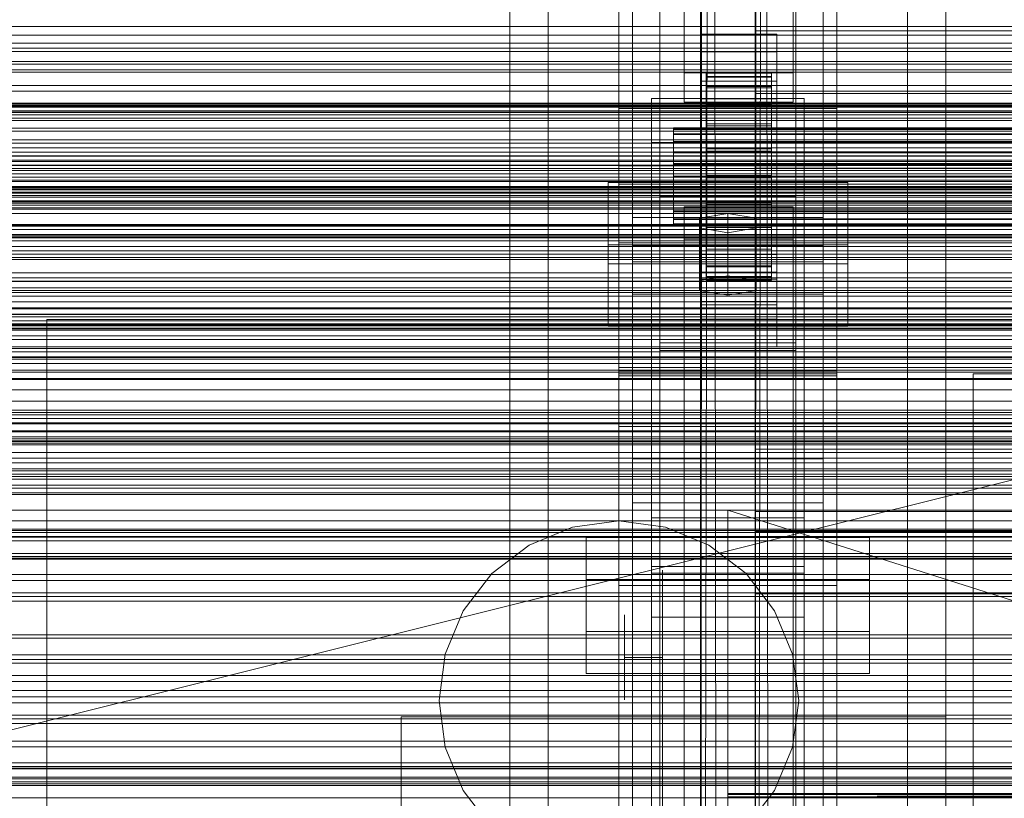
# Model space of a CAD drawing. Header units: millimetres. Extents: x -2233 to 61924, y -68080 to 6847.
# Tile 189 of 256: x -560 to -379, y -33803 to -33660. Entities that reach past the tile are written whole.
import ezdxf

# ---------------------------------------------------------------- set-up
doc = ezdxf.new("R2010")
doc.units = ezdxf.units.MM
for name, color, linetype, lineweight in [('COTAS_O', 1, 'Continuous', 0), ('frontal_briquetadora', 7, 'Continuous', 0), ('frontal_C01', 7, 'Continuous', 0), ('frontal_C02', 7, 'Continuous', 0), ('frontal_C03', 7, 'Continuous', 0), ('frontal_dosificador', 7, 'Continuous', 0), ('frontal_mezcladora', 7, 'Continuous', 0), ('frontal_secador', 7, 'Continuous', 0)]:
    doc.layers.add(name, color=color, linetype=linetype, lineweight=lineweight)
doc.dimstyles.new('R19_100', dxfattribs={"dimtxt": 250, "dimasz": 150, "dimexe": 150, "dimexo": 80, "dimgap": 100, "dimtad": 1, "dimtih": 1, "dimtoh": 1, "dimdsep": 46, "dimcen": 0.09, "dimadec": 0, "dimazin": 0, "dimtfac": 1, "dimtdec": 4, "dimtofl": 0, "dimtmove": 0, "dimatfit": 3, "dimfxl": 1, "dimtolj": 1, "dimtzin": 0, "dimarcsym": 0})

# ---------------------------------------------------------------- blocks, each defined once
blk = doc.blocks.new('DIM_R27_52')
at = {"layer": 'COTAS_O'}
for p, q in [((-1725, -33700), (-1575, -33655)), ((1725, -33700), (1575, -33655)), ((-1725, -34400), (-1725, -33700)), ((-1725, -33700), (1725, -33700)), ((-1725, -33700), (-1575, -33745)), ((1725, -33700), (1575, -33745)), ((1725, -34400), (1725, -33700))]:
    blk.add_line(p, q, dxfattribs=at)
blk.add_text('3450 O', height=250, dxfattribs=at).set_placement((0, -33600))
blk = doc.blocks.new('DIM_R27_55')
at = {"layer": 'COTAS_O'}
for p, q in [((-650, -33700), (50, -33700)), ((50, -33700), (5, -33850)), ((50, -34900), (50, -33700)), ((50, -33700), (95, -33850)), ((50, -34900), (5, -34750)), ((50, -34900), (95, -34750)), ((-650, -34900), (50, -34900))]:
    blk.add_line(p, q, dxfattribs=at)
blk.add_text('1200 O', height=250, rotation=90, dxfattribs=at).set_placement((-50, -34300))

msp = doc.modelspace()

# ---------------------------------------------------------------- linework, layer by layer
at = {"layer": 'frontal_briquetadora'}
for p, q in [((-430, -33820), (-430, -33750)), ((-430, -33750), (-430, -33844.629)), ((-430, -33750), (-430, -33841.488)), ((-430, -33750), (-430, -33838.284)), ((-430, -33750), (-430, -33835.05)), ((-430, -33750), (-430, -33831.815)), ((-430, -33750), (-430, -33828.612)), ((-430, -33750), (-430, -33825.47)), ((-430, -33750), (-430, -33822.421)), ((-430, -33750), (-430, -33819.494)), ((-430, -33750), (-430, -33816.716)), ((-430, -33750), (-430, -33814.115)), ((-430, -33750), (-430, -33811.715)), ((-430, -33750), (-430, -33809.54)), ((-430, -33750), (-430, -33807.611)), ((-430, -33750), (-430, -33805.946)), ((-430, -33750), (-430, -33804.562)), ((-430, -33750), (-430, -33803.471)), ((-430, -33750), (-430, -33802.684)), ((-430, -33750), (-430, -33802.209)), ((-430, -33750), (-430, -33802.05)), ((-210, -33820), (-430, -33750)), ((-430, -33750), (-210, -33750)), ((-442, -33763.571), (-442, -33761.05)), ((-430, -33763.571), (-430, -33761.05)), ((-442, -33770.964), (-442, -33763.571)), ((-430, -33770.964), (-430, -33763.571)), ((-449, -33770.795), (-449, -33769.25)), ((-442, -33770.795), (-442, -33769.25)), ((-449, -33773.579), (-449, -33770.795)), ((-442, -33773.579), (-442, -33770.795)), ((-442, -33782.724), (-442, -33770.964)), ((-430, -33782.724), (-430, -33770.964)), ((-449, -33777.05), (-449, -33773.579)), ((-442, -33777.05), (-442, -33773.579)), ((-442, -33777.05), (-449, -33777.05)), ((-449, -33777.05), (-449, -33780.521)), ((-442, -33777.05), (-442, -33780.521)), ((-449, -33780.521), (-449, -33783.304)), ((-442, -33780.521), (-442, -33783.304)), ((-442, -33798.05), (-442, -33782.724)), ((-430, -33798.05), (-430, -33782.724)), ((-449, -33783.304), (-449, -33784.849)), ((-442, -33783.304), (-442, -33784.849)), ((-442, -33815.897), (-442, -33798.05)), ((-430, -33815.897), (-430, -33798.05)), ((-430, -33802.05), (-430, -33802.209)), ((-210, -33802.05), (-430, -33802.209)), ((-210, -33802.05), (-430, -33802.05)), ((-210, -33802.209), (-430, -33802.05)), ((-430, -33802.209), (-430, -33802.684)), ((-210, -33802.209), (-430, -33802.684)), ((-210, -33802.209), (-430, -33802.209)), ((-210, -33802.684), (-430, -33802.209)), ((-430, -33802.684), (-430, -33803.471)), ((-210, -33802.684), (-430, -33802.684)), ((-210, -33803.471), (-430, -33802.684))]:
    msp.add_line(p, q, dxfattribs=at)
at = {"layer": 'frontal_C01'}
for p, q in [((-450, -33725.366), (-450, -33401.827)), ((-410, -33401.827), (-410, -33725.366)), ((-442.5, -34010.796), (-442.5, -33407.996)), ((-417.5, -33407.996), (-417.5, -34010.796)), ((-447.5, -33696.303), (-447.5, -33417.042)), ((-412.5, -33417.042), (-412.5, -33696.303)), ((-447.5, -33704.392), (-447.5, -33425.131)), ((-412.5, -33704.392), (-412.5, -33425.131)), ((-442.5, -34036.976), (-442.5, -33434.177)), ((-417.5, -34036.976), (-417.5, -33434.177)), ((-450, -33763.885), (-450, -33440.346)), ((-410, -33763.885), (-410, -33440.346)), ((-438, -33669.72), (-438, -33530.86)), ((-418, -33530.86), (-418, -33669.72)), ((-438, -33536.252), (-438, -33675.112)), ((-418, -33675.112), (-418, -33536.252)), ((-450, -33676.273), (-450, -33584.604)), ((-410, -33584.604), (-410, -33676.273)), ((-450, -33724.422), (-450, -33632.752)), ((-410, -33724.422), (-410, -33632.752)), ((-435, -33665.868), (-435, -33662.633)), ((-435, -33662.633), (-421, -33662.633)), ((-435, -33703.077), (-435, -33662.633)), ((-425, -33675.679), (-425, -33661.983)), ((-425, -33661.983), (425, -33661.983)), ((-425, -33673.539), (-425, -33661.983)), ((-421, -33662.633), (-421, -33665.868)), ((-421, -33662.633), (-421, -33703.077)), ((-421, -33665.868), (-435, -33665.868)), ((-435, -33665.868), (-435, -33706.313)), ((-421, -33706.313), (-421, -33665.868)), ((-418, -33669.72), (-438, -33669.72)), ((-438, -33669.72), (-438, -33675.112)), ((-434, -33679.787), (-434, -33669.788)), ((-434, -33669.788), (-434, -33670.38)), ((-434, -33669.788), (-422, -33669.788)), ((-434, -33670.49), (-434, -33669.788)), ((-434, -33680.068), (-434, -33670.38)), ((-434, -33670.38), (-434, -33672.227)), ((-434, -33670.38), (-422, -33670.38)), ((-434, -33680.12), (-434, -33670.49)), ((-434, -33670.49), (-422, -33670.49)), ((-434, -33672.439), (-434, -33670.49)), ((-422, -33670.38), (-422, -33669.788)), ((-422, -33669.788), (-422, -33679.787)), ((-422, -33669.788), (-422, -33670.49)), ((-422, -33672.227), (-422, -33670.38)), ((-422, -33670.38), (-422, -33680.068)), ((-422, -33670.49), (-422, -33680.12)), ((-422, -33670.49), (-422, -33672.439)), ((-418, -33675.112), (-418, -33669.72)), ((-435, -33674.496), (-435, -33671.26)), ((-435, -33671.26), (-421, -33671.26)), ((-435, -33711.705), (-435, -33671.26)), ((-434, -33680.942), (-434, -33672.227)), ((-434, -33672.227), (-434, -33675.202)), ((-434, -33672.227), (-422, -33672.227)), ((-434, -33681.043), (-434, -33672.439)), ((-434, -33672.439), (-422, -33672.439)), ((-434, -33675.503), (-434, -33672.439)), ((-422, -33675.202), (-422, -33672.227)), ((-422, -33672.227), (-422, -33680.942)), ((-422, -33672.439), (-422, -33681.043)), ((-422, -33672.439), (-422, -33675.503)), ((-421, -33671.26), (-421, -33674.496)), ((-421, -33671.26), (-421, -33711.705)), ((-444, -33682.505), (-444, -33674.417)), ((-444, -33674.417), (-416, -33674.417)), ((-444, -33761.571), (-444, -33674.417)), ((425, -33673.539), (-425, -33673.539)), ((-425, -33673.539), (-425, -33687.235)), ((-416, -33674.417), (-416, -33682.505)), ((-416, -33674.417), (-416, -33761.571)), ((-438, -33675.112), (-418, -33675.112)), ((-421, -33674.496), (-435, -33674.496)), ((-435, -33674.496), (-435, -33714.94)), ((-434, -33682.352), (-434, -33675.202)), ((-434, -33675.202), (-434, -33679.103)), ((-434, -33675.202), (-422, -33675.202)), ((-434, -33682.494), (-434, -33675.503)), ((-434, -33675.503), (-422, -33675.503)), ((-434, -33679.471), (-434, -33675.503)), ((425, -33675.679), (-425, -33675.679)), ((-425, -33675.679), (-425, -33687.235)), ((-422, -33679.103), (-422, -33675.202)), ((-422, -33675.202), (-422, -33682.352)), ((-422, -33675.503), (-422, -33682.494)), ((-422, -33675.503), (-422, -33679.471)), ((-421, -33714.94), (-421, -33674.496)), ((-410, -33676.273), (-450, -33676.273)), ((-450, -33676.273), (-450, -33724.422)), ((-450, -33999.812), (-450, -33676.273)), ((-410, -33724.422), (-410, -33676.273)), ((-410, -33676.273), (-410, -33999.812)), ((-440, -33680.12), (-440, -33679.787)), ((-440, -33679.787), (-440, -33680.068)), ((-440, -33679.787), (440, -33679.787)), ((-434, -33684.2), (-434, -33679.103)), ((-434, -33679.103), (-434, -33683.664)), ((-434, -33679.103), (-422, -33679.103)), ((-434, -33684.374), (-434, -33679.471)), ((-434, -33679.471), (-422, -33679.471)), ((-434, -33684.075), (-434, -33679.471)), ((-434, -33680.068), (-434, -33679.787)), ((-422, -33679.787), (-434, -33679.787)), ((-434, -33679.787), (-434, -33680.12)), ((-422, -33683.664), (-422, -33679.103)), ((-422, -33679.103), (-422, -33684.2)), ((-422, -33679.471), (-422, -33684.374)), ((-422, -33679.471), (-422, -33684.075)), ((-422, -33679.787), (-422, -33680.068)), ((-422, -33680.12), (-422, -33679.787)), ((-440, -33680.068), (-440, -33680.942)), ((-440, -33680.068), (440, -33680.068)), ((-440, -33681.043), (-440, -33680.12)), ((-440, -33680.12), (440, -33680.12)), ((-440, -33680.942), (-440, -33682.352)), ((-440, -33680.942), (440, -33680.942)), ((-440, -33682.494), (-440, -33681.043)), ((-440, -33681.043), (440, -33681.043)), ((-434, -33680.942), (-434, -33680.068)), ((-422, -33680.068), (-434, -33680.068)), ((-422, -33680.12), (-434, -33680.12)), ((-434, -33680.12), (-434, -33681.043)), ((-434, -33682.352), (-434, -33680.942)), ((-422, -33680.942), (-434, -33680.942)), ((-422, -33681.043), (-434, -33681.043)), ((-434, -33681.043), (-434, -33682.494)), ((-422, -33680.068), (-422, -33680.942)), ((-422, -33681.043), (-422, -33680.12)), ((-422, -33680.942), (-422, -33682.352)), ((-422, -33682.494), (-422, -33681.043)), ((-416, -33682.505), (-444, -33682.505)), ((-444, -33682.505), (-444, -33769.66)), ((-440, -33682.352), (-440, -33684.2)), ((-440, -33682.352), (440, -33682.352)), ((-440, -33684.374), (-440, -33682.494)), ((-440, -33682.494), (440, -33682.494)), ((-434, -33684.2), (-434, -33682.352)), ((-422, -33682.352), (-434, -33682.352)), ((-422, -33682.494), (-434, -33682.494)), ((-434, -33682.494), (-434, -33684.374)), ((-422, -33682.352), (-422, -33684.2)), ((-422, -33684.374), (-422, -33682.494)), ((-416, -33769.66), (-416, -33682.505)), ((-440, -33684.2), (-440, -33686.36)), ((-440, -33684.2), (440, -33684.2)), ((-440, -33686.555), (-440, -33684.374)), ((-440, -33684.374), (440, -33684.374)), ((-434, -33683.664), (-434, -33686.36)), ((-422, -33683.664), (-434, -33683.664)), ((-434, -33683.664), (-434, -33688.574)), ((-434, -33686.555), (-434, -33684.075)), ((-434, -33684.075), (-422, -33684.075)), ((-434, -33688.999), (-434, -33684.075)), ((-434, -33686.36), (-434, -33684.2)), ((-422, -33684.2), (-434, -33684.2)), ((-422, -33684.374), (-434, -33684.374)), ((-434, -33684.374), (-434, -33686.555)), ((-422, -33686.36), (-422, -33683.664)), ((-422, -33688.574), (-422, -33683.664)), ((-422, -33684.075), (-422, -33686.555)), ((-422, -33684.075), (-422, -33688.999)), ((-422, -33684.2), (-422, -33686.36)), ((-422, -33686.555), (-422, -33684.374)), ((-440, -33686.36), (-440, -33688.686)), ((440, -33686.36), (-440, -33686.36)), ((-440, -33688.887), (-440, -33686.555)), ((-440, -33686.555), (440, -33686.555)), ((-434, -33686.36), (-422, -33686.36)), ((-434, -33688.686), (-434, -33686.36)), ((-422, -33686.555), (-434, -33686.555)), ((-434, -33686.555), (-434, -33688.887)), ((-422, -33686.36), (-422, -33688.686)), ((-422, -33688.887), (-422, -33686.555)), ((-440, -33688.686), (-440, -33691.018)), ((-440, -33688.686), (440, -33688.686)), ((-440, -33691.213), (-440, -33688.887)), ((-440, -33688.887), (440, -33688.887)), ((-434, -33688.686), (-434, -33688.574)), ((-434, -33688.574), (-434, -33693.498)), ((-434, -33688.574), (-422, -33688.574)), ((-434, -33691.018), (-434, -33688.686)), ((-422, -33688.686), (-434, -33688.686)), ((-434, -33688.887), (-434, -33688.999)), ((-422, -33688.887), (-434, -33688.887)), ((-434, -33688.887), (-434, -33691.213)), ((-425, -33687.235), (425, -33687.235)), ((-422, -33693.498), (-422, -33688.574)), ((-422, -33688.574), (-422, -33688.686)), ((-422, -33688.686), (-422, -33691.018)), ((-422, -33688.999), (-422, -33688.887)), ((-422, -33691.213), (-422, -33688.887)), ((-450, -33700.925), (-450, -33690.14)), ((-450, -33690.14), (450, -33690.14)), ((-450, -33723.844), (-450, -33690.14)), ((-434, -33688.999), (-422, -33688.999)), ((-434, -33693.909), (-434, -33688.999)), ((-422, -33688.999), (-422, -33693.909)), ((-440, -33691.018), (-440, -33693.199)), ((-440, -33691.018), (440, -33691.018)), ((-440, -33693.374), (-440, -33691.213)), ((-440, -33691.213), (440, -33691.213)), ((-434, -33693.199), (-434, -33691.018)), ((-434, -33691.018), (-434, -33693.498)), ((-422, -33691.018), (-434, -33691.018)), ((-434, -33691.213), (-434, -33693.909)), ((-422, -33691.213), (-434, -33691.213)), ((-434, -33691.213), (-434, -33693.374)), ((-422, -33693.498), (-422, -33691.018)), ((-422, -33691.018), (-422, -33693.199)), ((-422, -33693.909), (-422, -33691.213)), ((-422, -33693.374), (-422, -33691.213)), ((-440, -33693.199), (-440, -33695.079)), ((-440, -33693.199), (440, -33693.199)), ((-440, -33695.221), (-440, -33693.374)), ((-440, -33693.374), (440, -33693.374)), ((-434, -33695.079), (-434, -33693.199)), ((-434, -33693.199), (-434, -33698.102)), ((-422, -33693.199), (-434, -33693.199)), ((-434, -33693.374), (-434, -33698.47)), ((-422, -33693.374), (-434, -33693.374)), ((-434, -33693.374), (-434, -33695.221)), ((-434, -33693.498), (-434, -33698.102)), ((-434, -33693.498), (-422, -33693.498)), ((-434, -33693.909), (-422, -33693.909)), ((-434, -33698.47), (-434, -33693.909)), ((-422, -33698.102), (-422, -33693.199)), ((-422, -33693.199), (-422, -33695.079)), ((-422, -33698.47), (-422, -33693.374)), ((-422, -33695.221), (-422, -33693.374)), ((-422, -33698.102), (-422, -33693.498)), ((-422, -33693.909), (-422, -33698.47)), ((-440, -33695.079), (-440, -33696.53)), ((-440, -33695.079), (440, -33695.079)), ((-440, -33696.631), (-440, -33695.221)), ((-440, -33695.221), (440, -33695.221)), ((-434, -33696.53), (-434, -33695.079)), ((-434, -33695.079), (-434, -33702.07)), ((-422, -33695.079), (-434, -33695.079)), ((-434, -33695.221), (-434, -33702.371)), ((-422, -33695.221), (-434, -33695.221)), ((-434, -33695.221), (-434, -33696.631)), ((-422, -33702.07), (-422, -33695.079)), ((-422, -33695.079), (-422, -33696.53)), ((-422, -33702.371), (-422, -33695.221)), ((-422, -33696.631), (-422, -33695.221)), ((-412.5, -33696.303), (-447.5, -33696.303)), ((-447.5, -33696.303), (-447.5, -33704.392)), ((-440, -33696.53), (-440, -33697.453)), ((-440, -33696.53), (440, -33696.53)), ((-440, -33697.505), (-440, -33696.631)), ((-440, -33696.631), (440, -33696.631)), ((-440, -33697.453), (-440, -33697.786)), ((-440, -33697.453), (440, -33697.453)), ((-440, -33697.786), (-440, -33697.505)), ((-440, -33697.505), (440, -33697.505)), ((-440, -33697.786), (440, -33697.786)), ((-434, -33697.453), (-434, -33696.53)), ((-434, -33696.53), (-434, -33705.134)), ((-422, -33696.53), (-434, -33696.53)), ((-434, -33696.631), (-434, -33705.346)), ((-422, -33696.631), (-434, -33696.631)), ((-434, -33696.631), (-434, -33697.505)), ((-434, -33697.786), (-434, -33697.453)), ((-434, -33697.453), (-434, -33707.083)), ((-422, -33697.453), (-434, -33697.453)), ((-434, -33697.505), (-434, -33707.193)), ((-422, -33697.505), (-434, -33697.505)), ((-434, -33697.505), (-434, -33697.786)), ((-434, -33697.786), (-434, -33707.785)), ((-422, -33697.786), (-434, -33697.786)), ((-422, -33705.134), (-422, -33696.53)), ((-422, -33696.53), (-422, -33697.453)), ((-422, -33705.346), (-422, -33696.631)), ((-422, -33697.505), (-422, -33696.631)), ((-422, -33707.083), (-422, -33697.453)), ((-422, -33697.453), (-422, -33697.786)), ((-422, -33707.193), (-422, -33697.505)), ((-422, -33697.786), (-422, -33697.505)), ((-422, -33707.785), (-422, -33697.786)), ((-412.5, -33704.392), (-412.5, -33696.303)), ((-434, -33698.102), (-434, -33702.07)), ((-434, -33698.102), (-422, -33698.102)), ((-434, -33698.47), (-422, -33698.47)), ((-434, -33702.371), (-434, -33698.47)), ((-422, -33702.07), (-422, -33698.102)), ((-422, -33698.47), (-422, -33702.371)), ((450, -33700.925), (-450, -33700.925)), ((-450, -33700.925), (-450, -33734.629)), ((-435, -33712.321), (-435, -33699.919)), ((-435, -33699.919), (-421, -33699.919)), ((-435, -33707.623), (-435, -33699.919)), ((-421, -33699.919), (-421, -33712.321)), ((-421, -33699.919), (-421, -33707.623)), ((-421, -33703.077), (-435, -33703.077)), ((-435, -33703.077), (-435, -33706.313)), ((-434, -33702.07), (-434, -33705.134)), ((-434, -33702.07), (-422, -33702.07)), ((-434, -33702.371), (-422, -33702.371)), ((-434, -33705.346), (-434, -33702.371)), ((-422, -33705.134), (-422, -33702.07)), ((-422, -33702.371), (-422, -33705.346)), ((-421, -33706.313), (-421, -33703.077)), ((-447.5, -33704.392), (-412.5, -33704.392)), ((-434, -33705.134), (-434, -33707.083)), ((-434, -33705.134), (-422, -33705.134)), ((-422, -33707.083), (-422, -33705.134)), ((-435, -33706.313), (-421, -33706.313)), ((-434, -33705.346), (-422, -33705.346)), ((-434, -33707.193), (-434, -33705.346)), ((-422, -33705.346), (-422, -33707.193)), ((-421, -33707.623), (-435, -33707.623)), ((-435, -33707.623), (-435, -33720.025)), ((-434, -33707.083), (-434, -33707.785)), ((-434, -33707.083), (-422, -33707.083)), ((-434, -33707.193), (-422, -33707.193)), ((-434, -33707.785), (-434, -33707.193)), ((-434, -33707.785), (-422, -33707.785)), ((-422, -33707.785), (-422, -33707.083)), ((-422, -33707.193), (-422, -33707.785)), ((-421, -33720.025), (-421, -33707.623)), ((-421, -33711.705), (-435, -33711.705)), ((-435, -33711.705), (-435, -33714.94)), ((-421, -33712.321), (-435, -33712.321)), ((-435, -33712.321), (-435, -33720.025)), ((-421, -33714.94), (-421, -33711.705)), ((-421, -33720.025), (-421, -33712.321)), ((-435, -33714.94), (-421, -33714.94)), ((-435, -33720.025), (-421, -33720.025)), ((450, -33723.844), (-450, -33723.844)), ((-450, -33723.844), (-450, -33734.629)), ((-450, -33724.422), (-410, -33724.422)), ((-450, -34047.96), (-450, -33724.422)), ((-410, -34047.96), (-410, -33724.422)), ((-410, -33725.366), (-450, -33725.366)), ((-450, -33725.366), (-450, -33763.885)), ((-450, -34048.905), (-450, -33725.366)), ((-410, -33763.885), (-410, -33725.366)), ((-410, -33725.366), (-410, -34048.905)), ((-450, -33734.629), (450, -33734.629)), ((-447.5, -33748.67), (-447.5, -33740.581)), ((-447.5, -33740.581), (-412.5, -33740.581)), ((-447.5, -34019.842), (-447.5, -33740.581)), ((-412.5, -33740.581), (-412.5, -33748.67)), ((-412.5, -33740.581), (-412.5, -34019.842)), ((-412.5, -33748.67), (-447.5, -33748.67)), ((-447.5, -34027.93), (-447.5, -33748.67)), ((-412.5, -34027.93), (-412.5, -33748.67)), ((-456, -33772.317), (-456, -33755.062)), ((-456, -33755.062), (-404, -33755.062)), ((-456, -33762.766), (-456, -33755.062)), ((-404, -33755.062), (-404, -33772.317)), ((-404, -33755.062), (-404, -33762.766)), ((-404, -33762.766), (-456, -33762.766)), ((-456, -33762.766), (-456, -33780.021)), ((-416, -33761.571), (-444, -33761.571)), ((-444, -33761.571), (-444, -33769.66)), ((-416, -33769.66), (-416, -33761.571)), ((-404, -33780.021), (-404, -33762.766)), ((-450, -33763.885), (-410, -33763.885)), ((-450, -34087.423), (-450, -33763.885)), ((-410, -34087.423), (-410, -33763.885)), ((-444, -33769.66), (-416, -33769.66)), ((-404, -33772.317), (-456, -33772.317)), ((-456, -33772.317), (-456, -33780.021)), ((-404, -33780.021), (-404, -33772.317)), ((-456, -33780.021), (-404, -33780.021))]:
    msp.add_line(p, q, dxfattribs=at)
at = {"layer": 'frontal_C02'}
for p, q in [((-450, -33686.788), (-450, -33329.126)), ((-410, -33329.126), (-410, -33686.788)), ((-450, -33724.97), (-450, -33367.308)), ((-410, -33724.97), (-410, -33367.308)), ((-450, -33863.38), (-450, -33505.718)), ((-410, -33505.718), (-410, -33863.38)), ((-442.5, -33691.038), (-442.5, -33514.74)), ((-417.5, -33514.74), (-417.5, -33691.038)), ((-470, -35975), (-470, -33530.372)), ((-463, -35975), (-463, -33530.372)), ((-397, -35975), (-397, -33530.372)), ((-390, -35975), (-390, -33530.372)), ((-442.5, -33720.72), (-442.5, -33544.423)), ((-417.5, -33720.72), (-417.5, -33544.423)), ((-450, -33911.107), (-450, -33553.445)), ((-410, -33911.107), (-410, -33553.445)), ((-410, -33686.788), (-450, -33686.788)), ((-450, -33686.788), (-450, -33724.97)), ((-450, -34044.45), (-450, -33686.788)), ((-410, -33724.97), (-410, -33686.788)), ((-410, -33686.788), (-410, -34044.45)), ((-452, -33704.759), (-452, -33689.856)), ((-452, -33689.856), (-408, -33689.856)), ((-452, -33701.311), (-452, -33689.856)), ((-408, -33689.856), (-408, -33704.759)), ((-408, -33689.856), (-408, -33701.311)), ((-442.5, -33720.72), (-442.5, -33691.038)), ((-442.5, -33691.038), (-417.5, -33691.038)), ((-417.5, -33692.436), (-442.5, -33692.436)), ((-442.5, -33692.436), (-442.5, -33719.322)), ((-442.5, -34231.462), (-442.5, -33692.436)), ((-417.5, -33691.038), (-417.5, -33720.72)), ((-417.5, -33719.322), (-417.5, -33692.436)), ((-417.5, -33692.436), (-417.5, -34231.462)), ((-438, -33700.288), (-438, -33694.327)), ((-438, -33694.327), (-418, -33694.327)), ((-438, -33835.166), (-438, -33694.327)), ((-430, -33695.519), (-435.196, -33696.413)), ((-424.804, -33696.413), (-430, -33695.519)), ((-430, -33706.974), (-430, -33695.519)), ((-418, -33694.327), (-418, -33700.288)), ((-418, -33694.327), (-418, -33835.166)), ((-435.196, -33696.413), (-435.196, -33698.202)), ((-435.196, -33707.868), (-435.196, -33696.413)), ((-424.804, -33698.202), (-424.804, -33696.413)), ((-424.804, -33707.868), (-424.804, -33696.413)), ((-435.196, -33698.202), (-430, -33699.096)), ((-435.196, -33709.656), (-435.196, -33698.202)), ((-430, -33699.096), (-424.804, -33698.202)), ((-430, -33699.096), (-430, -33710.551)), ((-424.804, -33709.656), (-424.804, -33698.202)), ((-408, -33701.311), (-452, -33701.311)), ((-452, -33701.311), (-452, -33716.214)), ((-447.5, -33710.35), (-447.5, -33701.408)), ((-447.5, -33701.408), (-412.5, -33701.408)), ((-447.5, -33882.773), (-447.5, -33701.408)), ((-418, -33700.288), (-438, -33700.288)), ((-438, -33700.288), (-438, -33841.127)), ((-418, -33841.127), (-418, -33700.288)), ((-412.5, -33701.408), (-412.5, -33710.35)), ((-412.5, -33701.408), (-412.5, -33882.773)), ((-408, -33716.214), (-408, -33701.311)), ((-408, -33704.759), (-452, -33704.759)), ((-452, -33704.759), (-452, -33716.214)), ((-408, -33716.214), (-408, -33704.759)), ((-435.196, -33707.868), (-430, -33706.974)), ((-435.196, -33709.656), (-435.196, -33707.868)), ((-430, -33706.974), (-424.804, -33707.868)), ((-424.804, -33707.868), (-424.804, -33709.656)), ((-412.5, -33710.35), (-447.5, -33710.35)), ((-447.5, -33891.714), (-447.5, -33710.35)), ((-430, -33710.551), (-435.196, -33709.656)), ((-424.804, -33709.656), (-430, -33710.551)), ((-412.5, -33891.714), (-412.5, -33710.35)), ((-452, -33716.214), (-408, -33716.214)), ((-442.5, -33719.322), (-417.5, -33719.322)), ((-442.5, -34258.348), (-442.5, -33719.322)), ((-417.5, -34258.348), (-417.5, -33719.322)), ((-417.5, -33720.72), (-442.5, -33720.72)), ((-450, -33724.97), (-410, -33724.97)), ((-450, -34082.632), (-450, -33724.97)), ((-410, -34082.632), (-410, -33724.97)), ((-425, -33753.931), (-425, -33738.79)), ((-425, -33738.79), (425, -33738.79)), ((-425, -33750.245), (-425, -33738.79)), ((425, -33750.245), (-425, -33750.245)), ((-425, -33750.245), (-425, -33765.386)), ((-444, -33760.377), (-444, -33751.435)), ((-444, -33751.435), (-416, -33751.435)), ((-444, -33840.401), (-444, -33751.435)), ((-416, -33751.435), (-416, -33760.377)), ((-416, -33751.435), (-416, -33840.401)), ((425, -33753.931), (-425, -33753.931)), ((-425, -33753.931), (-425, -33765.386)), ((-416, -33760.377), (-444, -33760.377)), ((-444, -33760.377), (-444, -33849.343)), ((-416, -33849.343), (-416, -33760.377)), ((-425, -33765.386), (425, -33765.386))]:
    msp.add_line(p, q, dxfattribs=at)
at = {"layer": 'frontal_C03'}
for p, q in [((-1250, -33661.215), (1250, -33661.215)), ((-1250, -33662.812), (1250, -33662.812)), ((1250, -33664.279), (-1250, -33664.279)), ((1250, -33665.16), (-1250, -33665.16)), ((1250, -33665.814), (-1250, -33665.814)), ((-1250, -33667.659), (1250, -33667.659)), ((1250, -33668.121), (-1250, -33668.121)), ((-1250, -33669.178), (1250, -33669.178)), ((-1250, -33669.615), (1250, -33669.615)), ((1250, -33672.031), (-1250, -33672.031)), ((1250, -33673.088), (-1250, -33673.088)), ((-1268, -33675.632), (1268, -33675.632)), ((-1268, -33675.857), (1268, -33675.857)), ((-1268, -33676.021), (1268, -33676.021)), ((-1250, -33675.259), (1250, -33675.259)), ((1250, -33675.395), (-1250, -33675.395)), ((1250, -33676.049), (-1250, -33676.049)), ((-1268, -33676.679), (1268, -33676.679)), ((-1268, -33676.996), (1268, -33676.996)), ((-1268, -33678.042), (1268, -33678.042)), ((1250, -33676.93), (-1250, -33676.93)), ((1250, -33677.44), (-1250, -33677.44)), ((-1268, -33678.491), (1268, -33678.491)), ((-1268, -33679.855), (1268, -33679.855)), ((-1268, -33680.405), (1268, -33680.405)), ((-1268, -33681.992), (1268, -33681.992)), ((1268, -33682.606), (-1268, -33682.606)), ((-1268, -33684.309), (1268, -33684.309)), ((-1268, -33684.944), (1268, -33684.944)), ((-1250, -33683.498), (1250, -33683.498)), ((-1268, -33686.648), (1268, -33686.648)), ((-1250, -33685.756), (1250, -33685.756)), ((1250, -33686.737), (-1250, -33686.737)), ((-1268, -33687.261), (1268, -33687.261)), ((-1268, -33688.849), (1268, -33688.849)), ((1250, -33687.618), (-1250, -33687.618)), ((1250, -33688.271), (-1250, -33688.271)), ((-1268, -33689.399), (1268, -33689.399)), ((1250, -33690.579), (-1250, -33690.579)), ((-1268, -33690.762), (1268, -33690.762)), ((-1268, -33691.211), (1268, -33691.211)), ((-1268, -33692.257), (1268, -33692.257)), ((-1250, -33691.636), (1250, -33691.636)), ((-1250, -33691.813), (1250, -33691.813)), ((-1268, -33692.575), (1268, -33692.575)), ((-1268, -33693.233), (1268, -33693.233)), ((-1268, -33693.397), (1268, -33693.397)), ((-1268, -33693.621), (1268, -33693.621)), ((-1250, -33693.994), (1250, -33693.994)), ((1250, -33694.488), (-1250, -33694.488)), ((1250, -33695.546), (-1250, -33695.546)), ((1250, -33697.853), (-1250, -33697.853)), ((1250, -33698.506), (-1250, -33698.506)), ((1250, -33699.388), (-1250, -33699.388)), ((-1250, -33699.639), (1250, -33699.639)), ((-1250, -33701.595), (1250, -33701.595)), ((-1250, -33706.442), (1250, -33706.442)), ((-1250, -33708.038), (1250, -33708.038)), ((1250, -33709.194), (-1250, -33709.194)), ((1250, -33710.076), (-1250, -33710.076)), ((1250, -33710.729), (-1250, -33710.729)), ((-1250, -33711.758), (1250, -33711.758)), ((-1250, -33712.887), (1250, -33712.887)), ((1250, -33713.036), (-1250, -33713.036)), ((-1250, -33714.094), (1250, -33714.094)), ((-1250, -33715.225), (1250, -33715.225)), ((-1250, -33715.809), (1250, -33715.809)), ((-1250, -33716.607), (1250, -33716.607)), ((1250, -33716.946), (-1250, -33716.946)), ((1250, -33718.003), (-1250, -33718.003)), ((1250, -33720.311), (-1250, -33720.311)), ((1250, -33720.964), (-1250, -33720.964)), ((1250, -33721.845), (-1250, -33721.845)), ((1250, -33731.652), (-1250, -33731.652)), ((1250, -33732.533), (-1250, -33732.533)), ((1250, -33733.187), (-1250, -33733.187)), ((-1500, -33735.441), (1500, -33735.441)), ((1250, -33735.494), (-1250, -33735.494)), ((1530, -33737.417), (-1530, -33737.417)), ((-1250, -33736.551), (1250, -33736.551)), ((1250, -33739.403), (-1250, -33739.403)), ((1250, -33740.461), (-1250, -33740.461)), ((1530, -33742.417), (-1530, -33742.417)), ((1250, -33742.768), (-1250, -33742.768)), ((1250, -33743.422), (-1250, -33743.422)), ((1250, -33744.303), (-1250, -33744.303)), ((1500, -33746.85), (-1500, -33746.85)), ((1500, -33747.135), (-1500, -33747.135)), ((1250, -33754.109), (-1250, -33754.109)), ((1250, -33754.991), (-1250, -33754.991)), ((1250, -33755.644), (-1250, -33755.644)), ((-1500, -33758.543), (1500, -33758.543)), ((1250, -33757.952), (-1250, -33757.952)), ((-1250, -33759.009), (1250, -33759.009)), ((1250, -33761.861), (-1250, -33761.861)), ((1250, -33762.918), (-1250, -33762.918)), ((1250, -33765.226), (-1250, -33765.226)), ((1250, -33765.879), (-1250, -33765.879)), ((1250, -33766.761), (-1250, -33766.761)), ((1250, -33776.567), (-1250, -33776.567)), ((1250, -33777.448), (-1250, -33777.448)), ((1250, -33778.102), (-1250, -33778.102)), ((1250, -33780.409), (-1250, -33780.409)), ((-1250, -33781.467), (1250, -33781.467)), ((1250, -33784.319), (-1250, -33784.319)), ((1250, -33785.376), (-1250, -33785.376)), ((1250, -33787.683), (-1250, -33787.683)), ((1250, -33788.337), (-1250, -33788.337)), ((1250, -33789.218), (-1250, -33789.218)), ((1530, -33792.417), (-1530, -33792.417)), ((-1250, -33796.431), (1250, -33796.431)), ((-1250, -33797.064), (1250, -33797.064)), ((1530, -33797.417), (-1530, -33797.417)), ((-1250, -33797.528), (1250, -33797.528)), ((1250, -33799.025), (-1250, -33799.025)), ((-1250, -33799.383), (1250, -33799.383)), ((1250, -33799.906), (-1250, -33799.906)), ((-1250, -33800.28), (1250, -33800.28)), ((1250, -33800.56), (-1250, -33800.56)), ((1250, -33802.867), (-1250, -33802.867))]:
    msp.add_line(p, q, dxfattribs=at)
at = {"layer": 'frontal_dosificador'}
for p, q in [((-150, -33700), (-1850, -33700)), ((-1200, -33950), (-200, -33700)), ((-200, -33700), (-1200, -33700)), ((-205, -33715), (-555, -33715)), ((-555, -34035), (-555, -33715)), ((-215, -33725), (-385, -33725)), ((-385, -33810), (-385, -33725)), ((-300, -33750), (-1700, -33750)), ((-300, -33752), (-1700, -33752)), ((-450, -33752), (-458.541, -33753.124)), ((-441.459, -33753.124), (-450, -33752)), ((-458.541, -33753.124), (-466.5, -33756.421)), ((-433.5, -33756.421), (-441.459, -33753.124)), ((-466.5, -33756.421), (-473.335, -33761.665)), ((-426.665, -33761.665), (-433.5, -33756.421)), ((-473.335, -33761.665), (-478.579, -33768.5)), ((-421.421, -33768.5), (-426.665, -33761.665)), ((-478.579, -33768.5), (-481.876, -33776.459)), ((-418.124, -33776.459), (-421.421, -33768.5)), ((-481.876, -33776.459), (-483, -33785)), ((-417, -33785), (-418.124, -33776.459)), ((-483, -33785), (-481.876, -33793.541)), ((-418.124, -33793.541), (-417, -33785)), ((-390, -33788), (-490, -33788)), ((-490, -33833), (-490, -33788)), ((-390, -33833), (-390, -33788)), ((-481.876, -33793.541), (-478.579, -33801.5)), ((-421.421, -33801.5), (-418.124, -33793.541)), ((-478.579, -33801.5), (-473.335, -33808.335)), ((-426.665, -33808.335), (-421.421, -33801.5))]:
    msp.add_line(p, q, dxfattribs=at)
at = {"layer": 'frontal_mezcladora'}
for p, q in [((-650, -33700), (650, -33700)), ((-650, -33730), (650, -33730)), ((-625, -33730), (625, -33730))]:
    msp.add_line(p, q, dxfattribs=at)
at = {"layer": 'frontal_secador'}
for p, q in [((-433.02, -33225.78), (-435, -34283)), ((-433.02, -33225.78), (-431.48, -34297.08)), ((-434.78, -33232.82), (-435, -34283)), ((-423.38, -33233.82), (-425, -34277)), ((-423.38, -33233.82), (-422.12, -34288.52)), ((-435, -34283), (-435, -33237)), ((-424.82, -33239.58), (-425, -34277)), ((-425, -34277), (-425, -33243)), ((-1250, -33676), (1250, -33676)), ((-1250, -33682), (1250, -33682)), ((-1250, -33685), (1250, -33685)), ((1250, -33686), (-1250, -33686)), ((-1250, -33686.659), (1250, -33686.659)), ((1250, -33689.659), (-1250, -33689.659)), ((-1250, -33691), (1250, -33691)), ((1250, -33694), (-1250, -33694)), ((-1250, -33694.728), (1250, -33694.728)), ((-1250, -33697.588), (1250, -33697.588)), ((1250, -33697.611), (-1250, -33697.611)), ((1250, -33697.728), (-1250, -33697.728)), ((-1250, -33699.387), (1250, -33699.387)), ((1250, -33699.918), (-1250, -33699.918)), ((-1250, -33700), (1250, -33700)), ((1250, -33700.588), (-1250, -33700.588)), ((1250, -33702.387), (-1250, -33702.387)), ((1250, -33703), (-1250, -33703)), ((-1250, -33703.65), (1250, -33703.65)), ((1250, -33704), (-1250, -33704)), ((1250, -33707.382), (-1250, -33707.382)), ((-1250, -33708), (1250, -33708)), ((1250, -33709.689), (-1250, -33709.689)), ((1250, -33714), (-1250, -33714)), ((1250, -33714.545), (-1250, -33714.545)), ((1250, -33716), (-1250, -33716)), ((1250, -33716.144), (-1250, -33716.144)), ((1250, -33716.709), (-1250, -33716.709)), ((1250, -33718.686), (-1250, -33718.686)), ((1250, -33720), (-1250, -33720)), ((1320, -33722), (-1320, -33722)), ((1320, -33722.273), (-1320, -33722.273)), ((1320, -33723.072), (-1320, -33723.072)), ((1250, -33722), (-1250, -33722)), ((1320, -33724.343), (-1320, -33724.343)), ((1250, -33724.651), (-1250, -33724.651)), ((1320, -33726), (-1320, -33726)), ((1250, -33725.859), (-1250, -33725.859)), ((-1250, -33726), (1250, -33726)), ((1320, -33727.929), (-1320, -33727.929)), ((-1320, -33730), (1320, -33730)), ((-1250, -33730), (1250, -33730)), ((1320, -33732.071), (-1320, -33732.071)), ((1320, -33734), (-1320, -33734)), ((1320, -33735.657), (-1320, -33735.657)), ((1250, -33734.141), (-1250, -33734.141)), ((1320, -33736.928), (-1320, -33736.928)), ((1250, -33737.285), (-1250, -33737.285)), ((1320, -33737.727), (-1320, -33737.727)), ((1320, -33738), (-1320, -33738)), ((1250, -33738), (-1250, -33738)), ((1250, -33741.314), (-1250, -33741.314)), ((1250, -33743.856), (-1250, -33743.856)), ((1250, -33745.455), (-1250, -33745.455)), ((1250, -33746), (-1250, -33746)), ((1360, -33753.5), (-1360, -33753.5)), ((1250, -33753.75), (-1250, -33753.75)), ((1360, -33754.863), (-1360, -33754.863)), ((1360, -33758.859), (-1360, -33758.859)), ((1360, -33765.216), (-1360, -33765.216)), ((1360, -33773.5), (-1360, -33773.5)), ((1250, -33772.924), (-1250, -33772.924)), ((1360, -33783.147), (-1360, -33783.147)), ((-1360, -33793.5), (1360, -33793.5)), ((-1250, -33793.5), (1250, -33793.5))]:
    msp.add_line(p, q, dxfattribs=at)

# ---------------------------------------------------------------- dimensions: what is measured, and where the dimension line sits
at = {"layer": 'COTAS_O'}
for p1, p2, distance, picture, middle in [((-650, -34900), (-650, -33700), -700, 'DIM_R27_55', (50, -34300)), ((-1725, -34400), (1725, -34400), 700, 'DIM_R27_52', (0, -33700))]:
    dim = msp.add_aligned_dim(p1=p1, p2=p2, distance=distance, text='<> O', dimstyle='R19_100', dxfattribs=at)
    dim.commit()
    dim.dimension.update_dxf_attribs({"geometry": picture, "text_midpoint": middle})

doc.saveas('drawing.dxf')
